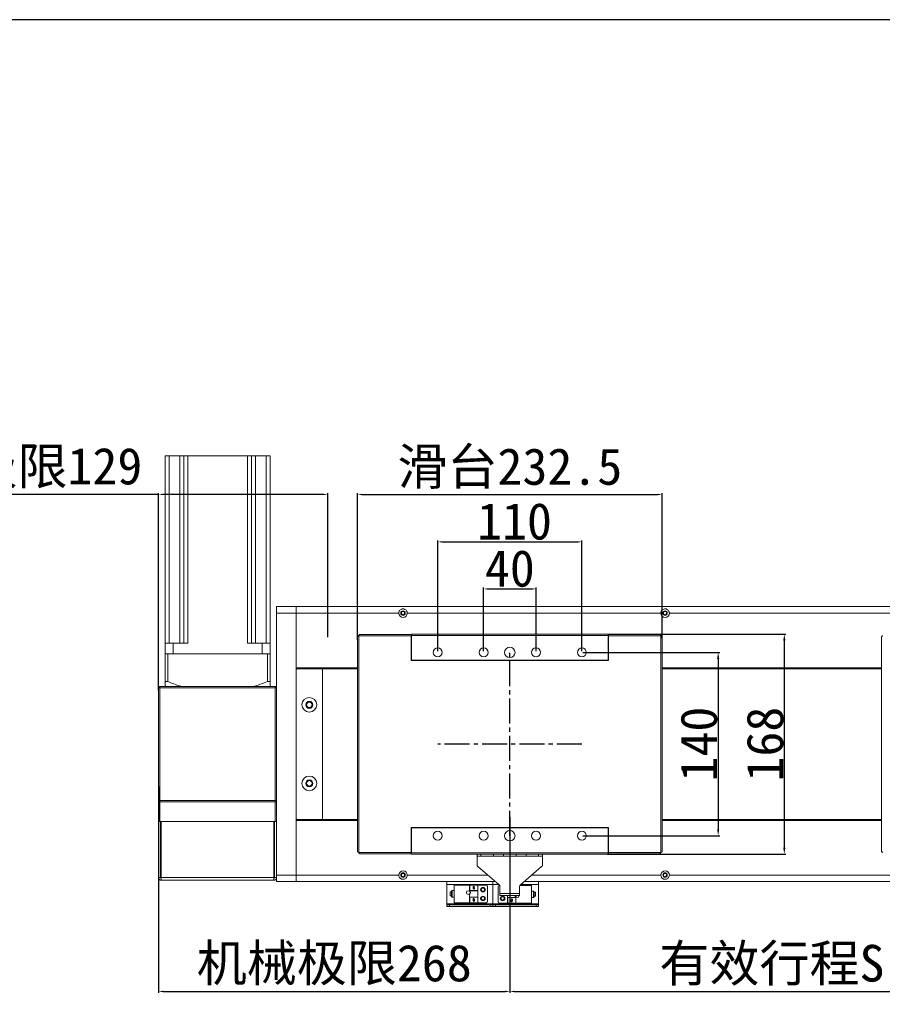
# Model space of a CAD drawing. Header units: millimetres. Extents: x -20285 to -7807, y 12313 to 17573.
# Tile 16 of 37: x -14688 to -14030, y 13680 to 14432. Entities that reach past the tile are written whole.
import ezdxf

# ---------------------------------------------------------------- set-up
doc = ezdxf.new("R2010")
doc.units = ezdxf.units.MM
doc.header["$PDSIZE"] = -1
doc.linetypes.add('CENTER2', pattern=[28.575, 19.05, -3.175, 3.175, -3.175])
doc.layers.add('图层3', color=7, linetype='Continuous')
doc.dimstyles.new('ISO-25', dxfattribs={"dimtxt": 2.5, "dimasz": 2.5, "dimexe": 1.25, "dimexo": 0.625, "dimtad": 1, "dimtxsty": 'Standard', "dimcen": 2.5, "dimadec": 0, "dimazin": 0, "dimtfac": 1, "dimtmove": 0, "dimatfit": 3, "dimfxl": 0, "dimarcsym": 0})

# ---------------------------------------------------------------- blocks, each defined once
blk = doc.blocks.new('*D279')
at = {"color": 0, "lineweight": -2, "transparency": 16777216}
for p, q in [((-14334.12, 13949.7), (-14334.12, 13998.17)), ((-14330.82, 13997.17), (-14297.42, 13997.17)), ((-14294.12, 13949.7), (-14294.12, 13998.17))]:
    blk.add_line(p, q, dxfattribs=at)
at = {"color": 0, "transparency": 16777216}
for points in [[(-14330.82, 13997.72), (-14330.82, 13996.62), (-14334.12, 13997.17)], [(-14297.42, 13997.72), (-14297.42, 13996.62), (-14294.12, 13997.17)]]:
    blk.add_solid(points, dxfattribs=at)
at = {"layer": 'Defpoints', "color": 0, "transparency": 16777216}
for p in [(-14294.12, 13997.17), (-14334.12, 13948.7), (-14294.12, 13948.7)]:
    blk.add_point(p, dxfattribs=at)
at = {"color": 0, "transparency": 16777216, "insert": (-14314.12, 14012.69), "char_height": 28, "attachment_point": 5}
blk.add_mtext('40', dxfattribs=at)
blk = doc.blocks.new('*D282')
at = {"color": 0, "lineweight": -2, "transparency": 16777216}
for p, q in [((-14369.12, 13949.7), (-14369.12, 14034.14)), ((-14365.82, 14033.14), (-14262.42, 14033.14)), ((-14259.12, 13949.7), (-14259.12, 14034.14))]:
    blk.add_line(p, q, dxfattribs=at)
at = {"color": 0, "transparency": 16777216}
for points in [[(-14365.82, 14033.69), (-14365.82, 14032.59), (-14369.12, 14033.14)], [(-14262.42, 14033.69), (-14262.42, 14032.59), (-14259.12, 14033.14)]]:
    blk.add_solid(points, dxfattribs=at)
at = {"layer": 'Defpoints', "color": 0, "transparency": 16777216}
for p in [(-14259.12, 14033.14), (-14369.12, 13948.7), (-14259.12, 13948.7)]:
    blk.add_point(p, dxfattribs=at)
at = {"color": 0, "transparency": 16777216, "insert": (-14310.54, 14048.66), "char_height": 28, "attachment_point": 5}
blk.add_mtext('110', dxfattribs=at)
blk = doc.blocks.new('*D283')
at = {"color": 0, "lineweight": -2, "transparency": 16777216}
for p, q in [((-14430.37, 13958.36), (-14430.37, 14070.33)), ((-14427.07, 14069.33), (-14201.17, 14069.33)), ((-14197.87, 13959.57), (-14197.87, 14070.33))]:
    blk.add_line(p, q, dxfattribs=at)
at = {"color": 0, "transparency": 16777216}
for points in [[(-14427.07, 14069.88), (-14427.07, 14068.78), (-14430.37, 14069.33)], [(-14201.17, 14069.88), (-14201.17, 14068.78), (-14197.87, 14069.33)]]:
    blk.add_solid(points, dxfattribs=at)
at = {"layer": 'Defpoints', "color": 0, "transparency": 16777216}
for p in [(-14197.87, 14069.33), (-14430.37, 13957.36), (-14197.87, 13958.57)]:
    blk.add_point(p, dxfattribs=at)
at = {"color": 0, "transparency": 16777216, "insert": (-14314.12, 14089.15), "char_height": 28, "attachment_point": 5}
blk.add_mtext('{\\fSimSun|b0|i0|c134|p2;滑台}232.5', dxfattribs=at)
blk = doc.blocks.new('*D280')
at = {"layer": 'Defpoints', "color": 0, "transparency": 16777216}
for p in [(-14259.12, 13948.7), (-14259.12, 13808.7), (-14155.12, 13808.7)]:
    blk.add_point(p, dxfattribs=at)
at = {"layer": '图层3', "color": 0, "lineweight": -2, "transparency": 16777216}
for p, q in [((-14258.5, 13948.7), (-14153.87, 13948.7)), ((-14155.12, 13943.7), (-14155.12, 13813.7)), ((-14258.5, 13808.7), (-14153.87, 13808.7))]:
    blk.add_line(p, q, dxfattribs=at)
at = {"layer": '图层3', "color": 0, "transparency": 16777216}
for points in [[(-14155.95, 13943.7), (-14154.28, 13943.7), (-14155.12, 13948.7)], [(-14155.95, 13813.7), (-14154.28, 13813.7), (-14155.12, 13808.7)]]:
    blk.add_solid(points, dxfattribs=at)
at = {"layer": '图层3', "color": 0, "transparency": 16777216, "insert": (-14169.74, 13878.7), "char_height": 28, "attachment_point": 5, "rotation": 90}
blk.add_mtext('140', dxfattribs=at)
blk = doc.blocks.new('*D281')
at = {"layer": 'Defpoints', "color": 0, "transparency": 16777216}
for p in [(-14240.19, 13962.7), (-14240.2, 13794.7), (-14104.64, 13794.7)]:
    blk.add_point(p, dxfattribs=at)
at = {"layer": '图层3', "color": 0, "lineweight": -2, "transparency": 16777216}
for p, q in [((-14239.56, 13962.7), (-14103.39, 13962.7)), ((-14104.64, 13957.7), (-14104.64, 13799.7)), ((-14239.57, 13794.7), (-14103.39, 13794.7))]:
    blk.add_line(p, q, dxfattribs=at)
at = {"layer": '图层3', "color": 0, "transparency": 16777216}
for points in [[(-14105.47, 13957.7), (-14103.8, 13957.7), (-14104.64, 13962.7)], [(-14105.47, 13799.7), (-14103.8, 13799.7), (-14104.64, 13794.7)]]:
    blk.add_solid(points, dxfattribs=at)
at = {"layer": '图层3', "color": 0, "transparency": 16777216, "insert": (-14119.26, 13878.7), "char_height": 28, "attachment_point": 5, "rotation": 90}
blk.add_mtext('168', dxfattribs=at)
blk = doc.blocks.new('*D284')
at = {"color": 0, "lineweight": -2, "transparency": 16777216}
for p, q in [((-14582.12, 14069.33), (-14813.1, 14069.33)), ((-14582.12, 13919.71), (-14582.12, 14070.33)), ((-14456.42, 14069.33), (-14578.82, 14069.33)), ((-14453.12, 13960.24), (-14453.12, 14070.33))]:
    blk.add_line(p, q, dxfattribs=at)
at = {"color": 0, "transparency": 16777216}
for points in [[(-14578.82, 14069.88), (-14578.82, 14068.78), (-14582.12, 14069.33)], [(-14456.42, 14069.88), (-14456.42, 14068.78), (-14453.12, 14069.33)]]:
    blk.add_solid(points, dxfattribs=at)
at = {"layer": 'Defpoints', "color": 0, "transparency": 16777216}
for p in [(-14453.12, 14069.33), (-14453.12, 13959.24), (-14582.12, 13918.71)]:
    blk.add_point(p, dxfattribs=at)
at = {"color": 0, "transparency": 16777216, "insert": (-14699.52, 14089.47), "char_height": 28, "attachment_point": 5}
blk.add_mtext('{\\fSimSun|b0|i0|c134|p2;机械极限}129', dxfattribs=at)
blk = doc.blocks.new('*D286')
at = {"color": 0, "lineweight": -2, "transparency": 16777216}
for p, q in [((-14582.12, 13846.2), (-14582.12, 13688.85)), ((-14314.12, 13822.86), (-14314.12, 13688.85)), ((-14578.82, 13689.85), (-14317.42, 13689.85))]:
    blk.add_line(p, q, dxfattribs=at)
at = {"color": 0, "transparency": 16777216}
for points in [[(-14578.82, 13690.4), (-14578.82, 13689.3), (-14582.12, 13689.85)], [(-14317.42, 13690.4), (-14317.42, 13689.3), (-14314.12, 13689.85)]]:
    blk.add_solid(points, dxfattribs=at)
at = {"layer": 'Defpoints', "color": 0, "transparency": 16777216}
for p in [(-14582.12, 13847.2), (-14314.12, 13823.86), (-14314.12, 13689.85)]:
    blk.add_point(p, dxfattribs=at)
at = {"color": 0, "transparency": 16777216, "insert": (-14448.12, 13709.99), "char_height": 28, "attachment_point": 5}
blk.add_mtext('{\\fSimSun|b0|i0|c134|p2;机械极限}268', dxfattribs=at)
blk = doc.blocks.new('*D287')
at = {"color": 0, "lineweight": -2, "transparency": 16777216}
for p, q in [((-13914.12, 13809.79), (-13914.12, 13688.85)), ((-14314.12, 13749.77), (-14314.12, 13688.85)), ((-14310.82, 13689.85), (-13917.42, 13689.85))]:
    blk.add_line(p, q, dxfattribs=at)
at = {"color": 0, "transparency": 16777216}
for points in [[(-14310.82, 13690.4), (-14310.82, 13689.3), (-14314.12, 13689.85)], [(-13917.42, 13690.4), (-13917.42, 13689.3), (-13914.12, 13689.85)]]:
    blk.add_solid(points, dxfattribs=at)
at = {"layer": 'Defpoints', "color": 0, "transparency": 16777216}
for p in [(-13914.12, 13810.79), (-14314.12, 13750.77), (-13914.12, 13689.85)]:
    blk.add_point(p, dxfattribs=at)
at = {"color": 0, "transparency": 16777216, "insert": (-14114.12, 13709.76), "char_height": 28, "attachment_point": 5}
blk.add_mtext('{\\fSimSun|b0|i0|c134|p2;有效行程S}', dxfattribs=at)

msp = doc.modelspace()

# ---------------------------------------------------------------- linework, layer by layer
at = {"color": 7, "linetype": 'Continuous', "lineweight": 15}
for p, q in [((-14577.123, 14098.701), (-14577.123, 13955.701)), ((-14577.123, 14098.701), (-14574.123, 14098.701)), ((-14574.123, 14098.701), (-14574.123, 13955.701)), ((-14574.123, 14098.701), (-14565.943, 14098.701)), ((-14565.943, 14098.701), (-14565.943, 13955.701)), ((-14565.943, 14098.701), (-14562.943, 14098.701)), ((-14562.943, 14098.701), (-14562.943, 13955.701)), ((-14562.943, 14098.701), (-14559.943, 14098.701)), ((-14559.943, 14098.701), (-14559.943, 13955.701)), ((-14559.943, 14098.701), (-14514.303, 14098.701)), ((-14514.303, 14098.701), (-14514.303, 13955.701)), ((-14514.303, 14098.701), (-14511.303, 14098.701)), ((-14511.303, 14098.701), (-14511.303, 13955.701)), ((-14511.303, 14098.701), (-14508.303, 14098.701)), ((-14508.303, 14098.701), (-14508.303, 13955.701)), ((-14508.303, 14098.701), (-14500.123, 14098.701)), ((-14500.123, 14098.701), (-14500.123, 13955.701)), ((-14500.123, 14098.701), (-14497.123, 14098.701)), ((-14497.123, 14098.701), (-14497.123, 13955.701)), ((-14492.123, 13983.701), (-14477.123, 13983.701)), ((-14492.123, 13978.701), (-14492.123, 13983.701)), ((-14477.123, 13978.701), (-14492.123, 13978.701)), ((-14492.123, 13778.701), (-14492.123, 13978.701)), ((-14477.123, 13983.701), (-13714.123, 13983.701)), ((-14477.123, 13983.701), (-14477.123, 13978.701)), ((-14477.123, 13978.701), (-14398.873, 13978.701)), ((-14477.123, 13778.701), (-14477.123, 13978.701)), ((-14392.373, 13978.701), (-14198.873, 13978.701)), ((-14192.373, 13978.701), (-13998.873, 13978.701)), ((-14389.123, 13962.701), (-14239.123, 13962.701)), ((-14389.123, 13961.701), (-14389.123, 13962.701)), ((-14239.123, 13962.701), (-14239.123, 13961.701)), ((-14577.123, 13947.701), (-14577.123, 13955.701)), ((-14571.123, 13955.701), (-14577.123, 13955.701)), ((-14571.123, 13947.701), (-14571.123, 13955.701)), ((-14559.943, 13955.701), (-14571.123, 13955.701)), ((-14503.123, 13955.701), (-14514.303, 13955.701)), ((-14503.123, 13947.701), (-14503.123, 13955.701)), ((-14497.123, 13955.701), (-14503.123, 13955.701)), ((-14497.123, 13947.701), (-14497.123, 13955.701)), ((-14430.373, 13960.744), (-14430.373, 13796.658)), ((-14389.373, 13961.441), (-14429.363, 13961.441)), ((-14429.363, 13961.441), (-14429.363, 13795.961)), ((-14389.373, 13962.451), (-14428.666, 13962.451)), ((-14389.373, 13962.451), (-14389.373, 13961.441)), ((-14389.373, 13961.441), (-14389.373, 13942.451)), ((-14239.123, 13961.701), (-14389.123, 13961.701)), ((-14389.123, 13942.701), (-14389.123, 13961.701)), ((-14239.123, 13942.701), (-14239.123, 13961.701)), ((-14199.58, 13962.451), (-14238.873, 13962.451)), ((-14238.873, 13961.441), (-14238.873, 13962.451)), ((-14238.873, 13942.451), (-14238.873, 13961.441)), ((-14198.883, 13961.441), (-14238.873, 13961.441)), ((-14198.883, 13795.961), (-14198.883, 13961.441)), ((-14197.873, 13796.658), (-14197.873, 13960.744)), ((-14030.373, 13960.744), (-14030.373, 13796.658)), ((-14577.123, 13947.701), (-14577.123, 13926.461)), ((-14577.123, 13947.701), (-14575.123, 13947.701)), ((-14575.123, 13947.701), (-14575.123, 13926.461)), ((-14575.123, 13947.701), (-14499.123, 13947.701)), ((-14503.123, 13947.701), (-14571.123, 13947.701)), ((-14499.123, 13947.701), (-14499.123, 13926.461)), ((-14499.123, 13947.701), (-14497.123, 13947.701)), ((-14497.123, 13947.701), (-14497.123, 13926.461)), ((-14389.373, 13942.451), (-14238.873, 13942.451)), ((-14239.123, 13942.701), (-14389.123, 13942.701)), ((-14389.123, 13942.701), (-14389.123, 13942.451)), ((-14239.123, 13942.451), (-14239.123, 13942.701)), ((-14477.123, 13937.001), (-14430.373, 13937.001)), ((-14477.123, 13936.701), (-14430.373, 13936.701)), ((-14458.123, 13936.201), (-14476.123, 13936.201)), ((-14458.123, 13936.201), (-14430.373, 13936.201)), ((-14457.123, 13822.201), (-14457.123, 13935.201)), ((-14197.873, 13937.001), (-14030.373, 13937.001)), ((-14197.873, 13936.701), (-14030.373, 13936.701)), ((-14197.873, 13936.201), (-14030.373, 13936.201)), ((-14575.123, 13926.461), (-14577.123, 13926.461)), ((-14497.123, 13926.461), (-14499.123, 13926.461)), ((-14582.123, 13921.701), (-14581.123, 13922.701)), ((-14582.123, 13921.701), (-14581.123, 13921.701)), ((-14582.123, 13835.701), (-14582.123, 13921.701)), ((-14581.123, 13921.701), (-14581.123, 13922.701)), ((-14581.123, 13922.701), (-14492.123, 13922.701)), ((-14581.123, 13921.701), (-14581.123, 13835.701)), ((-14493.123, 13921.701), (-14581.123, 13921.701)), ((-14493.123, 13921.701), (-14492.123, 13922.701)), ((-14493.123, 13835.701), (-14493.123, 13921.701)), ((-14582.123, 13834.701), (-14582.123, 13835.701)), ((-14581.123, 13834.701), (-14582.123, 13835.701)), ((-14581.123, 13835.701), (-14582.123, 13835.701)), ((-14581.123, 13834.701), (-14581.123, 13835.701)), ((-14581.123, 13835.701), (-14493.123, 13835.701)), ((-14492.123, 13834.701), (-14493.123, 13835.701)), ((-14582.123, 13819.701), (-14582.123, 13834.701)), ((-14582.123, 13834.701), (-14581.123, 13834.701)), ((-14581.123, 13834.701), (-14581.123, 13819.701)), ((-14581.123, 13834.701), (-14493.123, 13834.701)), ((-14493.123, 13819.701), (-14493.123, 13834.701)), ((-14493.123, 13834.701), (-14492.123, 13834.701)), ((-14430.373, 13820.701), (-14477.123, 13820.701)), ((-14430.373, 13820.401), (-14477.123, 13820.401)), ((-14476.123, 13821.201), (-14458.123, 13821.201)), ((-14458.123, 13821.201), (-14430.373, 13821.201)), ((-14197.873, 13821.201), (-14030.373, 13821.201)), ((-14030.373, 13820.701), (-14197.873, 13820.701)), ((-14030.373, 13820.401), (-14197.873, 13820.401)), ((-14582.123, 13819.701), (-14580.623, 13819.701)), ((-14582.123, 13819.701), (-14582.123, 13776.701)), ((-14581.123, 13819.701), (-14493.123, 13819.701)), ((-14580.623, 13819.701), (-14580.623, 13776.701)), ((-14580.123, 13776.701), (-14580.123, 13819.701)), ((-14580.123, 13819.701), (-14494.123, 13819.701)), ((-14494.123, 13819.701), (-14494.123, 13776.701)), ((-14492.123, 13819.701), (-14493.623, 13819.701)), ((-14493.623, 13776.701), (-14493.623, 13819.701)), ((-14238.873, 13814.951), (-14389.373, 13814.951)), ((-14389.373, 13814.951), (-14389.373, 13795.961)), ((-14389.123, 13814.701), (-14389.123, 13814.951)), ((-14389.123, 13795.701), (-14389.123, 13814.701)), ((-14389.123, 13814.701), (-14239.123, 13814.701)), ((-14239.123, 13814.701), (-14239.123, 13814.951)), ((-14239.123, 13795.701), (-14239.123, 13814.701)), ((-14238.873, 13795.961), (-14238.873, 13814.951)), ((-14429.363, 13795.961), (-14389.373, 13795.961)), ((-14428.666, 13794.951), (-14389.373, 13794.951)), ((-14389.373, 13795.961), (-14389.373, 13794.951)), ((-14389.123, 13795.701), (-14239.123, 13795.701)), ((-14389.123, 13794.701), (-14389.123, 13795.701)), ((-14239.123, 13794.701), (-14389.123, 13794.701)), ((-14339.123, 13793.201), (-14339.123, 13794.701)), ((-14336.123, 13793.201), (-14339.123, 13793.201)), ((-14339.123, 13793.201), (-14339.123, 13793.191)), ((-14339.123, 13793.191), (-14289.123, 13793.191)), ((-14339.123, 13793.191), (-14339.123, 13786.621)), ((-14336.123, 13794.701), (-14336.123, 13793.201)), ((-14326.492, 13793.201), (-14336.123, 13793.201)), ((-14326.492, 13793.201), (-14326.492, 13794.701)), ((-14318.88, 13793.201), (-14326.492, 13793.201)), ((-14318.88, 13794.701), (-14318.88, 13793.201)), ((-14318.88, 13793.201), (-14309.366, 13793.201)), ((-14309.366, 13793.201), (-14309.366, 13794.701)), ((-14301.754, 13793.201), (-14309.366, 13793.201)), ((-14301.754, 13794.701), (-14301.754, 13793.201)), ((-14292.123, 13793.201), (-14301.754, 13793.201)), ((-14292.123, 13793.201), (-14292.123, 13794.701)), ((-14289.123, 13793.201), (-14292.123, 13793.201)), ((-14289.123, 13794.701), (-14289.123, 13793.201)), ((-14289.123, 13793.191), (-14289.123, 13793.201)), ((-14289.123, 13793.191), (-14289.123, 13786.621)), ((-14239.123, 13795.701), (-14239.123, 13794.701)), ((-14238.873, 13795.961), (-14198.883, 13795.961)), ((-14238.873, 13794.951), (-14238.873, 13795.961)), ((-14238.873, 13794.951), (-14199.58, 13794.951)), ((-14322.321, 13771.3), (-14338.425, 13785.103)), ((-14289.821, 13785.103), (-14305.925, 13771.3)), ((-14580.623, 13776.701), (-14582.123, 13776.701)), ((-14494.123, 13776.701), (-14580.123, 13776.701)), ((-14580.123, 13776.201), (-14580.123, 13776.701)), ((-14580.123, 13776.201), (-14580.123, 13774.701)), ((-14494.123, 13774.701), (-14580.123, 13774.701)), ((-14494.123, 13776.701), (-14494.123, 13776.201)), ((-14494.123, 13776.201), (-14494.123, 13774.701)), ((-14493.623, 13776.701), (-14492.123, 13776.701)), ((-14492.123, 13778.701), (-14477.123, 13778.701)), ((-14492.123, 13773.701), (-14492.123, 13778.701)), ((-14398.873, 13778.701), (-14477.123, 13778.701)), ((-14477.123, 13778.701), (-14477.123, 13773.701)), ((-13998.873, 13778.701), (-14192.373, 13778.701)), ((-14477.123, 13773.701), (-14492.123, 13773.701)), ((-14325.123, 13773.701), (-14477.123, 13773.701)), ((-14362.123, 13771.465), (-14362.123, 13773.701)), ((-14362.123, 13771.465), (-14327.123, 13771.465)), ((-14362.123, 13771.465), (-14362.123, 13756.8)), ((-14344.823, 13771.001), (-14356.623, 13771.001)), ((-14356.623, 13771.001), (-14356.623, 13757.601)), ((-14344.723, 13771.001), (-14344.823, 13771.001)), ((-14344.823, 13766.805), (-14344.823, 13771.001)), ((-14344.723, 13771.001), (-14338.523, 13771.001)), ((-14344.723, 13771.001), (-14344.723, 13766.845)), ((-14341.623, 13767.801), (-14342.463, 13769.001)), ((-14342.463, 13769.001), (-14342.023, 13769.001)), ((-14342.023, 13769.001), (-14342.023, 13770.001)), ((-14342.023, 13770.001), (-14341.223, 13770.001)), ((-14340.783, 13769.001), (-14341.623, 13767.801)), ((-14341.223, 13770.001), (-14341.223, 13769.001)), ((-14341.223, 13769.001), (-14340.783, 13769.001)), ((-14338.423, 13771.001), (-14338.523, 13771.001)), ((-14338.523, 13766.845), (-14338.523, 13771.001)), ((-14332.123, 13771.001), (-14338.423, 13771.001)), ((-14338.423, 13771.001), (-14338.423, 13766.805)), ((-14331.123, 13758.601), (-14331.123, 13770.001)), ((-14327.123, 13771.465), (-14327.123, 13773.701)), ((-14327.123, 13771.465), (-14327.123, 13756.8)), ((-14323.123, 13769.701), (-14323.123, 13758.301)), ((-14322.123, 13770.701), (-14321.847, 13770.701)), ((-14321.623, 13764.711), (-14321.623, 13769.781)), ((-14306.623, 13769.781), (-14306.623, 13764.711)), ((-14297.623, 13770.701), (-14306.399, 13770.701)), ((-13714.123, 13773.701), (-14303.123, 13773.701)), ((-14297.623, 13757.301), (-14297.623, 13770.701)), ((-14292.123, 13773.701), (-14292.123, 13771.465)), ((-14292.123, 13756.8), (-14292.123, 13771.465)), ((-14358.623, 13765.801), (-14359.623, 13765.801)), ((-14359.623, 13765.801), (-14359.623, 13762.801)), ((-14359.623, 13762.801), (-14358.623, 13762.801)), ((-14358.623, 13766.301), (-14358.623, 13764.301)), ((-14358.623, 13764.301), (-14358.623, 13762.301)), ((-14356.623, 13766.801), (-14358.123, 13766.801)), ((-14358.123, 13761.801), (-14356.623, 13761.801)), ((-14344.823, 13766.726), (-14344.823, 13766.805)), ((-14344.823, 13766.805), (-14344.723, 13766.805)), ((-14338.423, 13766.726), (-14344.823, 13766.726)), ((-14344.823, 13761.876), (-14344.823, 13763.876)), ((-14344.823, 13761.798), (-14344.823, 13761.876)), ((-14338.423, 13761.876), (-14344.823, 13761.876)), ((-14344.823, 13761.798), (-14344.723, 13761.798)), ((-14344.823, 13757.601), (-14344.823, 13761.798)), ((-14344.723, 13766.845), (-14344.723, 13766.805)), ((-14344.723, 13766.845), (-14338.523, 13766.845)), ((-14344.723, 13761.798), (-14344.723, 13761.758)), ((-14344.723, 13761.758), (-14338.523, 13761.758)), ((-14344.723, 13761.758), (-14344.723, 13757.601)), ((-14341.623, 13758.601), (-14342.463, 13759.801)), ((-14342.463, 13759.801), (-14342.023, 13759.801)), ((-14342.023, 13759.801), (-14342.023, 13760.801)), ((-14342.023, 13760.801), (-14341.223, 13760.801)), ((-14340.783, 13759.801), (-14341.623, 13758.601)), ((-14341.223, 13760.801), (-14341.223, 13759.801)), ((-14341.223, 13759.801), (-14340.783, 13759.801)), ((-14338.523, 13766.805), (-14338.523, 13766.845)), ((-14338.423, 13766.805), (-14338.523, 13766.805)), ((-14338.423, 13761.798), (-14338.523, 13761.798)), ((-14338.523, 13761.758), (-14338.523, 13761.798)), ((-14338.523, 13757.601), (-14338.523, 13761.758)), ((-14338.423, 13766.805), (-14338.423, 13766.726)), ((-14338.423, 13761.876), (-14338.423, 13766.726)), ((-14338.423, 13761.798), (-14338.423, 13761.876)), ((-14338.423, 13761.798), (-14338.423, 13757.601)), ((-14321.623, 13764.711), (-14306.623, 13764.711)), ((-14321.623, 13763.201), (-14321.623, 13764.711)), ((-14321.623, 13763.201), (-14306.623, 13763.201)), ((-14315.823, 13763.201), (-14315.823, 13761.576)), ((-14315.823, 13761.498), (-14315.823, 13761.576)), ((-14315.823, 13761.576), (-14309.423, 13761.576)), ((-14315.823, 13761.498), (-14315.723, 13761.498)), ((-14315.823, 13757.301), (-14315.823, 13761.498)), ((-14315.723, 13761.498), (-14315.723, 13761.458)), ((-14315.723, 13761.458), (-14315.723, 13757.301)), ((-14309.523, 13761.458), (-14315.723, 13761.458)), ((-14313.463, 13759.301), (-14312.623, 13760.501)), ((-14312.623, 13760.501), (-14311.783, 13759.301)), ((-14309.823, 13763.001), (-14309.809, 13763.201)), ((-14309.523, 13761.458), (-14309.523, 13761.498)), ((-14309.423, 13761.498), (-14309.523, 13761.498)), ((-14309.523, 13757.301), (-14309.523, 13761.458)), ((-14309.423, 13761.576), (-14309.423, 13761.498)), ((-14309.423, 13761.498), (-14309.423, 13757.301)), ((-14306.623, 13764.711), (-14306.623, 13763.201)), ((-14296.123, 13766.501), (-14297.623, 13766.501)), ((-14297.623, 13761.501), (-14296.123, 13761.501)), ((-14295.623, 13764.001), (-14295.623, 13766.001)), ((-14294.623, 13765.501), (-14295.623, 13765.501)), ((-14295.623, 13762.001), (-14295.623, 13764.001)), ((-14295.623, 13762.501), (-14294.623, 13762.501)), ((-14294.623, 13762.501), (-14294.623, 13765.501)), ((-14362.123, 13756.063), (-14362.123, 13756.8)), ((-14327.123, 13756.8), (-14362.123, 13756.8)), ((-14327.123, 13756.063), (-14362.123, 13756.063)), ((-14362.123, 13756.063), (-14362.123, 13756.063)), ((-14362.123, 13754.563), (-14362.123, 13756.063)), ((-14360.123, 13754.563), (-14362.123, 13754.563)), ((-14360.123, 13756.063), (-14329.123, 13756.063)), ((-14360.123, 13756.063), (-14360.123, 13754.563)), ((-14360.123, 13754.563), (-14329.123, 13754.563)), ((-14356.623, 13757.601), (-14344.823, 13757.601)), ((-14344.723, 13757.601), (-14344.823, 13757.601)), ((-14338.523, 13757.601), (-14344.723, 13757.601)), ((-14338.523, 13757.601), (-14338.423, 13757.601)), ((-14332.123, 13757.601), (-14338.423, 13757.601)), ((-14329.123, 13754.563), (-14329.123, 13756.063)), ((-14327.123, 13754.563), (-14329.123, 13754.563)), ((-14327.123, 13756.063), (-14327.123, 13756.8)), ((-14292.123, 13756.8), (-14327.123, 13756.8)), ((-14292.123, 13756.063), (-14327.123, 13756.063)), ((-14327.123, 13754.563), (-14327.123, 13756.063)), ((-14327.123, 13756.063), (-14327.123, 13756.063)), ((-14325.123, 13754.563), (-14327.123, 13754.563)), ((-14325.123, 13756.063), (-14294.123, 13756.063)), ((-14325.123, 13756.063), (-14325.123, 13754.563)), ((-14325.123, 13754.563), (-14294.123, 13754.563)), ((-14315.823, 13757.301), (-14322.123, 13757.301)), ((-14315.823, 13757.301), (-14315.723, 13757.301)), ((-14309.523, 13757.301), (-14315.723, 13757.301)), ((-14313.023, 13759.301), (-14313.463, 13759.301)), ((-14313.023, 13758.301), (-14313.023, 13759.301)), ((-14312.223, 13758.301), (-14313.023, 13758.301)), ((-14311.783, 13759.301), (-14312.223, 13759.301)), ((-14312.223, 13759.301), (-14312.223, 13758.301)), ((-14309.523, 13757.301), (-14309.423, 13757.301)), ((-14309.423, 13757.301), (-14297.623, 13757.301)), ((-14294.123, 13754.563), (-14294.123, 13756.063)), ((-14292.123, 13754.563), (-14294.123, 13754.563)), ((-14292.123, 13756.8), (-14292.123, 13756.063)), ((-14292.123, 13756.063), (-14292.123, 13756.063)), ((-14292.123, 13756.063), (-14292.123, 13754.563))]:
    msp.add_line(p, q, dxfattribs=at)
at = {"linetype": 'CENTER2'}
for p, q in [((-14314.123, 13808.701), (-14314.123, 13948.701)), ((-14259.123, 13878.701), (-14369.123, 13878.701))]:
    msp.add_line(p, q, dxfattribs=at)
at = {"color": 8, "linetype": 'Continuous', "lineweight": 15}
for p, q in [((-14330.956, 13778.701), (-14392.373, 13778.701)), ((-14198.873, 13778.701), (-14297.29, 13778.701)), ((-14327.123, 13771.465), (-14322.514, 13771.465)), ((-14305.732, 13771.465), (-14292.123, 13771.465)), ((-14358.123, 13766.801), (-14358.123, 13764.301)), ((-14358.123, 13764.301), (-14358.123, 13761.801)), ((-14296.123, 13764.001), (-14296.123, 13766.501)), ((-14296.123, 13761.501), (-14296.123, 13764.001))]:
    msp.add_line(p, q, dxfattribs=at)
msp.add_lwpolyline([(-15779.527, 12312.549), (-12405.684, 12312.549), (-12405.684, 14431.88), (-15779.527, 14431.88)], close=True)
at = {"color": 7, "linetype": 'Continuous', "lineweight": 15, "flags": 128}
for points in [[(-14342.463, 13769.001), (-14342.463, 13769.001)], [(-14341.623, 13767.801), (-14341.623, 13767.801)], [(-14340.783, 13769.001), (-14340.783, 13769.001)], [(-14342.463, 13759.801), (-14342.463, 13759.801)], [(-14340.783, 13759.801), (-14340.783, 13759.801)], [(-14312.623, 13760.501), (-14312.623, 13760.501)], [(-14362.123, 13756.063), (-14362.085, 13756.063), (-14361.971, 13756.063), (-14361.786, 13756.063), (-14361.537, 13756.063), (-14361.234, 13756.063), (-14360.888, 13756.063), (-14360.513, 13756.063), (-14360.123, 13756.063)], [(-14341.623, 13758.601), (-14341.623, 13758.601)], [(-14329.123, 13756.063), (-14328.733, 13756.063), (-14328.358, 13756.063), (-14328.012, 13756.063), (-14327.709, 13756.063), (-14327.46, 13756.063), (-14327.275, 13756.063), (-14327.161, 13756.063), (-14327.123, 13756.063)], [(-14327.123, 13756.063), (-14327.085, 13756.063), (-14326.971, 13756.063), (-14326.786, 13756.063), (-14326.537, 13756.063), (-14326.234, 13756.063), (-14325.888, 13756.063), (-14325.513, 13756.063), (-14325.123, 13756.063)], [(-14313.463, 13759.301), (-14313.463, 13759.301)], [(-14311.783, 13759.301), (-14311.783, 13759.301)], [(-14294.123, 13756.063), (-14293.733, 13756.063), (-14293.358, 13756.063), (-14293.012, 13756.063), (-14292.709, 13756.063), (-14292.46, 13756.063), (-14292.275, 13756.063), (-14292.161, 13756.063), (-14292.123, 13756.063)]]:
    msp.add_lwpolyline(points, dxfattribs=at)
at = {"color": 7, "linetype": 'Continuous', "lineweight": 15}
for centre, radius in [((-14395.623, 13978.701), 1.7), ((-14395.623, 13978.701), 1.25), ((-14195.623, 13978.701), 1.7), ((-14195.623, 13978.701), 1.25), ((-14369.123, 13948.701), 3.4), ((-14334.123, 13948.701), 3.4), ((-14314.123, 13948.701), 4), ((-14294.123, 13948.701), 3.4), ((-14259.123, 13948.701), 3.4), ((-14467.123, 13908.701), 5.6), ((-14467.123, 13908.701), 2.65), ((-14467.123, 13908.701), 2.1), ((-14467.123, 13848.701), 5.6), ((-14467.123, 13848.701), 2.65), ((-14467.123, 13848.701), 2.1), ((-14314.123, 13808.701), 4), ((-14369.123, 13808.701), 3.4), ((-14334.123, 13808.701), 3.4), ((-14294.123, 13808.701), 3.4), ((-14259.123, 13808.701), 3.4), ((-14395.623, 13778.701), 1.7), ((-14395.623, 13778.701), 1.25), ((-14195.623, 13778.701), 1.7), ((-14195.623, 13778.701), 1.25), ((-14334.623, 13767.501), 1.75), ((-14334.623, 13767.501), 1.25), ((-14345.823, 13765.301), 1.4), ((-14334.623, 13760.801), 1.75), ((-14334.623, 13760.801), 1.25), ((-14319.623, 13760.801), 1.75), ((-14319.623, 13760.801), 1.25)]:
    msp.add_circle(centre, radius, dxfattribs=at)
for centre, radius, start, end in [((-14395.623, 13978.701), 3.25, 180, 0), ((-14195.623, 13978.701), 3.25, 180, 0), ((-14476.123, 13935.201), 1, 90, 180), ((-14458.123, 13935.201), 1, 0, 90), ((-14476.123, 13822.201), 1, 180, 270), ((-14458.123, 13822.201), 1, 270, 0), ((-14337.123, 13786.621), 2, 180, 229.398705), ((-14291.123, 13786.621), 2, 310.601295, 0), ((-14580.123, 13776.701), 2, 180, 270), ((-14580.123, 13776.701), 0.5, 180, 270), ((-14494.123, 13776.701), 0.5, 270, 0), ((-14494.123, 13776.701), 2, 270, 0), ((-14395.623, 13778.701), 3.25, 0, 180), ((-14195.623, 13778.701), 3.25, 0, 180), ((-14332.123, 13770.001), 1, 0, 90), ((-14322.123, 13769.701), 1, 90, 180), ((-14323.623, 13769.781), 2, 0, 49.398705), ((-14304.623, 13769.781), 2, 130.601295, 180), ((-14358.123, 13766.301), 0.5, 90, 180), ((-14358.123, 13762.301), 0.5, 180, 270), ((-14345.823, 13765.301), 1.741, 305.059565, 54.940435), ((-14308.423, 13763.001), 1.741, 173.40301, 234.940435), ((-14308.423, 13763.001), 1.4, 180, 8.213167), ((-14296.123, 13766.001), 0.5, 0, 90), ((-14296.123, 13762.001), 0.5, 270, 0), ((-14332.123, 13758.601), 1, 270, 0), ((-14322.123, 13758.301), 1, 180, 270)]:
    msp.add_arc(centre, radius, start, end, dxfattribs=at)
for points, knots in [([(-14398.873, 13978.701), (-14398.844, 13979.03), (-14398.785, 13979.685), (-14398.336, 13980.571), (-14397.642, 13981.324), (-14396.75, 13981.807), (-14395.771, 13981.989), (-14394.889, 13981.906), (-14394.053, 13981.593), (-14393.265, 13981.02), (-14392.666, 13980.181), (-14392.4, 13979.333), (-14392.38, 13978.855), (-14392.373, 13978.701)], [0, 0, 0, 0, 0.0932807, 0.18625, 0.2870393, 0.402641, 0.4861262, 0.5698363, 0.6507905, 0.7477932, 0.8634916, 0.9562298, 1, 1, 1, 1]), ([(-14198.873, 13978.701), (-14198.844, 13979.03), (-14198.785, 13979.685), (-14198.336, 13980.571), (-14197.642, 13981.324), (-14196.75, 13981.807), (-14195.771, 13981.989), (-14194.889, 13981.906), (-14194.053, 13981.593), (-14193.265, 13981.02), (-14192.666, 13980.181), (-14192.4, 13979.333), (-14192.38, 13978.855), (-14192.373, 13978.701)], [0, 0, 0, 0, 0.0932806, 0.1862499, 0.2870392, 0.4026408, 0.4861316, 0.5698416, 0.6507906, 0.7477933, 0.8634916, 0.9562298, 1, 1, 1, 1]), ([(-14430.373, 13960.744), (-14430.362, 13960.792), (-14430.34, 13960.895), (-14430.155, 13961.053), (-14429.866, 13961.216), (-14429.58, 13961.346), (-14429.41, 13961.421), (-14429.363, 13961.441)], [0, 0, 0, 0, 0.2076629, 0.4422287, 0.6768385, 0.9114566, 1, 1, 1, 1]), ([(-14429.363, 13961.441), (-14429.315, 13961.551), (-14429.212, 13961.785), (-14429.055, 13962.103), (-14428.891, 13962.343), (-14428.761, 13962.442), (-14428.686, 13962.449), (-14428.666, 13962.451)], [0, 0, 0, 0, 0.2076707, 0.4422431, 0.6768468, 0.9114478, 1, 1, 1, 1]), ([(-14199.58, 13962.451), (-14199.532, 13962.441), (-14199.429, 13962.419), (-14199.272, 13962.233), (-14199.108, 13961.944), (-14198.978, 13961.658), (-14198.903, 13961.488), (-14198.883, 13961.441)], [0, 0, 0, 0, 0.2076677, 0.4422406, 0.6768399, 0.9114491, 1, 1, 1, 1]), ([(-14198.883, 13961.441), (-14198.773, 13961.393), (-14198.54, 13961.29), (-14198.221, 13961.133), (-14197.981, 13960.969), (-14197.882, 13960.84), (-14197.875, 13960.765), (-14197.873, 13960.744)], [0, 0, 0, 0, 0.2076535, 0.4422212, 0.6768357, 0.9114459, 1, 1, 1, 1]), ([(-14030.373, 13960.744), (-14030.362, 13960.792), (-14030.34, 13960.895), (-14030.155, 13961.053), (-14029.865, 13961.216), (-14029.58, 13961.346), (-14029.41, 13961.421), (-14029.363, 13961.441)], [0, 0, 0, 0, 0.2076659, 0.4422505, 0.6768638, 0.9114553, 1, 1, 1, 1]), ([(-14577.123, 13926.461), (-14577.123, 13925.233), (-14577.123, 13923.879), (-14577.123, 13922.801), (-14577.123, 13922.701)], [0, 0, 0, 0, 0.9072903, 1, 1, 1, 1]), ([(-14564.764, 13922.701), (-14565.09, 13922.801), (-14568.603, 13923.877), (-14572.022, 13925.232), (-14575.123, 13926.461)], [0, 0, 0, 0, 0.0928618, 1, 1, 1, 1]), ([(-14499.123, 13926.461), (-14502.275, 13925.208), (-14505.692, 13923.85), (-14509.206, 13922.784), (-14509.477, 13922.701)], [0, 0, 0, 0, 0.9228327, 1, 1, 1, 1]), ([(-14497.123, 13922.701), (-14497.123, 13922.801), (-14497.123, 13923.877), (-14497.123, 13925.232), (-14497.123, 13926.461)], [0, 0, 0, 0, 0.0928574, 1, 1, 1, 1]), ([(-14429.363, 13795.961), (-14429.473, 13796.01), (-14429.706, 13796.112), (-14430.025, 13796.27), (-14430.265, 13796.433), (-14430.364, 13796.563), (-14430.371, 13796.638), (-14430.373, 13796.658)], [0, 0, 0, 0, 0.2076769, 0.4422379, 0.6768472, 0.9114498, 1, 1, 1, 1]), ([(-14428.666, 13794.951), (-14428.714, 13794.962), (-14428.817, 13794.984), (-14428.974, 13795.169), (-14429.138, 13795.459), (-14429.268, 13795.745), (-14429.342, 13795.915), (-14429.363, 13795.961)], [0, 0, 0, 0, 0.20765632, 0.44223022, 0.67684793, 0.91144602, 1, 1, 1, 1]), ([(-14198.883, 13795.961), (-14198.931, 13795.852), (-14199.034, 13795.618), (-14199.191, 13795.3), (-14199.355, 13795.059), (-14199.485, 13794.961), (-14199.56, 13794.953), (-14199.58, 13794.951)], [0, 0, 0, 0, 0.2076693, 0.44223798, 0.67683923, 0.91144923, 1, 1, 1, 1]), ([(-14197.873, 13796.658), (-14197.883, 13796.61), (-14197.906, 13796.508), (-14198.091, 13796.35), (-14198.38, 13796.187), (-14198.666, 13796.057), (-14198.836, 13795.982), (-14198.883, 13795.961)], [0, 0, 0, 0, 0.2076676, 0.4422488, 0.6768647, 0.9114545, 1, 1, 1, 1]), ([(-14029.363, 13795.961), (-14029.473, 13796.01), (-14029.706, 13796.112), (-14030.025, 13796.27), (-14030.265, 13796.433), (-14030.364, 13796.563), (-14030.371, 13796.638), (-14030.373, 13796.658)], [0, 0, 0, 0, 0.2076518, 0.4422195, 0.6768357, 0.911445, 1, 1, 1, 1]), ([(-14392.373, 13778.701), (-14392.402, 13778.373), (-14392.461, 13777.718), (-14392.91, 13776.832), (-14393.604, 13776.079), (-14394.496, 13775.595), (-14395.475, 13775.414), (-14396.357, 13775.496), (-14397.193, 13775.81), (-14397.981, 13776.383), (-14398.58, 13777.222), (-14398.846, 13778.07), (-14398.866, 13778.548), (-14398.873, 13778.701)], [0, 0, 0, 0, 0.0932795, 0.1862519, 0.2870416, 0.4026433, 0.4861287, 0.5698389, 0.6507933, 0.7477925, 0.8634905, 0.9562296, 1, 1, 1, 1]), ([(-14192.373, 13778.701), (-14192.402, 13778.373), (-14192.461, 13777.718), (-14192.909, 13776.832), (-14193.604, 13776.079), (-14194.496, 13775.595), (-14195.475, 13775.414), (-14196.357, 13775.496), (-14197.193, 13775.81), (-14197.981, 13776.383), (-14198.58, 13777.222), (-14198.846, 13778.07), (-14198.866, 13778.548), (-14198.873, 13778.701)], [0, 0, 0, 0, 0.0932794, 0.1862492, 0.2870387, 0.4026451, 0.4861303, 0.5698404, 0.6507895, 0.7477929, 0.8634908, 0.9562297, 1, 1, 1, 1])]:
    msp.add_open_spline(points, degree=3, knots=knots, dxfattribs=at)

# ---------------------------------------------------------------- dimensions: what is measured, and where the dimension line sits
for base, p1, p2, text, picture, middle in [((-14453.123, 14069.328), (-14582.123, 13918.712), (-14453.123, 13959.239), '{\\fSimSun|b0|i0|c134|p2;机械极限}<>', '*D284', (-14699.524, 14069.328)), ((-14197.873, 14069.328), (-14430.373, 13957.355), (-14197.873, 13958.569), '{\\fSimSun|b0|i0|c134|p2;滑台}<>', '*D283', (-14314.123, 14069.328))]:
    dim = msp.add_linear_dim(base=base, p1=p1, p2=p2, text=text, dimstyle='ISO-25', override={"dimtxt": 28, "dimasz": 3.302, "dimexe": 1, "dimexo": 1, "dimgap": 1.524, "dimtih": 1, "dimtoh": 1, "dimdsep": 46, "dimadec": 2, "dimtzin": 0})
    dim.commit()
    dim.dimension.update_dxf_attribs({"geometry": picture, "text_midpoint": middle, "dimtype": 160})
for base, p1, p2, picture, middle in [((-14259.123, 14033.14), (-14369.123, 13948.701), (-14259.123, 13948.701), '*D282', (-14310.536, 14033.14)), ((-14294.123, 13997.166), (-14334.123, 13948.701), (-14294.123, 13948.701), '*D279', (-14314.123, 13997.166))]:
    dim = msp.add_linear_dim(base=base, p1=p1, p2=p2, dimstyle='ISO-25', override={"dimtxt": 28, "dimasz": 3.302, "dimexe": 1, "dimexo": 1, "dimgap": 1.524, "dimtih": 1, "dimtoh": 1, "dimdsep": 46, "dimadec": 2, "dimtzin": 0})
    dim.commit()
    dim.dimension.update_dxf_attribs({"geometry": picture, "text_midpoint": middle, "dimtype": 160})
for base, p1, p2, text, picture, middle in [((-14314.123, 13689.853), (-14582.123, 13847.204), (-14314.123, 13823.86), '{\\fSimSun|b0|i0|c134|p2;机械极限}<>', '*D286', (-14448.123, 13709.991)), ((-13914.123, 13689.853), (-14314.123, 13750.772), (-13914.123, 13810.791), '{\\fSimSun|b0|i0|c134|p2;有效行程S}', '*D287', (-14114.123, 13709.757))]:
    dim = msp.add_linear_dim(base=base, p1=p1, p2=p2, text=text, dimstyle='ISO-25', override={"dimtxt": 28, "dimasz": 3.302, "dimexe": 1, "dimexo": 1, "dimgap": 1.524, "dimtih": 1, "dimtoh": 1, "dimdsep": 46, "dimadec": 2, "dimtzin": 0})
    dim.commit()
    dim.dimension.update_dxf_attribs({"geometry": picture, "text_midpoint": middle})
at = {"layer": '图层3'}
for base, p1, p2, picture, middle in [((-14104.637, 13794.701), (-14240.188, 13962.701), (-14240.195, 13794.701), '*D281', (-14104.637, 13878.701)), ((-14155.118, 13808.701), (-14259.123, 13948.701), (-14259.123, 13808.701), '*D280', (-14155.118, 13878.701))]:
    dim = msp.add_linear_dim(base=base, p1=p1, p2=p2, angle=90, dimstyle='ISO-25', override={"dimtxt": 28, "dimasz": 5}, dxfattribs=at)
    dim.commit()
    dim.dimension.update_dxf_attribs({"geometry": picture, "text_midpoint": middle, "dimtype": 160})

doc.saveas('drawing.dxf')
